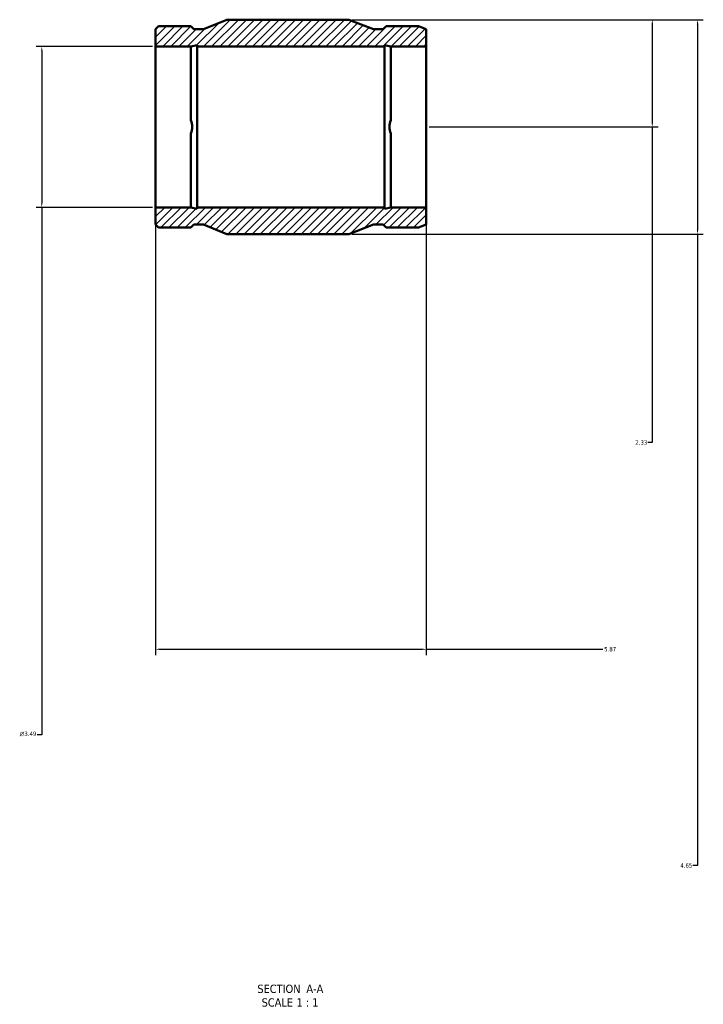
# Model space of a CAD drawing. Header units: inches. Extents: x -27 to 80, y -45 to 84.
# Tile 1 of 6: x 18 to 32, y -45 to -23. Entities that reach past the tile are written whole.
import ezdxf

# ---------------------------------------------------------------- set-up
doc = ezdxf.new("R2010")
doc.units = ezdxf.units.IN
doc.header["$MEASUREMENT"] = 0
for name, color, linetype, lineweight in [('Dimension (ANSI)', 7, 'Continuous', 25), ('Hatch (ANSI)', 7, 'Continuous', 18), ('Symbol (ANSI)', 7, 'Continuous', 25), ('Visible (ANSI)', 7, 'Continuous', 50)]:
    doc.layers.add(name, color=color, linetype=linetype, lineweight=lineweight)
doc.styles.add('Label Text (ANSI)', font='tahoma.ttf')
doc.styles.add('Note Text (ANSI)', font='tahoma.ttf')
doc.dimstyles.new('Default (ANSI)', dxfattribs={"dimtxt": 0.094488, "dimasz": 0.098425, "dimexe": 0.125, "dimexo": 0.0625, "dimgap": 0.031496, "dimtad": 0, "dimtih": 1, "dimtoh": 1, "dimrnd": 1e-08, "dimzin": 4, "dimdsep": 46, "dimtxsty": 'Note Text (ANSI)', "dimcen": 0.09, "dimdle": 0.393701, "dimclrd": 256, "dimclre": 256, "dimclrt": 5, "dimadec": 0, "dimazin": 1, "dimtfac": 1, "dimtofl": 0, "dimtmove": 0, "dimatfit": 3, "dimfxl": 1, "dimtolj": 1, "dimtzin": 4, "dimlwd": -1, "dimlwe": -1, "dimarcsym": 0})

# ---------------------------------------------------------------- blocks, each defined once
blk = doc.blocks.new('*D7')
at = {"layer": 'Defpoints', "color": 0, "transparency": 16777216}
for p in [(24.673, -23.33), (24.673, -27.98), (32.23, -27.98)]:
    blk.add_point(p, dxfattribs=at)
at = {"layer": 'Dimension (ANSI)', "transparency": 16777216}
for p, q in [((24.735, -23.33), (32.355, -23.33)), ((32.23, -23.428), (32.23, -27.881)), ((24.735, -27.98), (32.355, -27.98)), ((32.23, -27.98), (32.23, -41.675)), ((32.23, -41.675), (32.132, -41.675))]:
    blk.add_line(p, q, dxfattribs=at)
for points in [[(32.214, -23.428), (32.247, -23.428), (32.23, -23.33)], [(32.214, -27.881), (32.247, -27.881), (32.23, -27.98)]]:
    blk.add_solid(points, dxfattribs=at)
at = {"layer": 'Dimension (ANSI)', "color": 5, "transparency": 16777216, "insert": (31.857, -41.626), "char_height": 0.0945, "attachment_point": 1, "style": 'Note Text (ANSI)'}
blk.add_mtext('\\A1;4.65', dxfattribs=at)
blk = doc.blocks.new('*D8')
at = {"layer": 'Defpoints', "color": 0, "transparency": 16777216}
for p in [(20.482, -27.401), (26.352, -27.401), (26.352, -36.985)]:
    blk.add_point(p, dxfattribs=at)
at = {"layer": 'Dimension (ANSI)', "transparency": 16777216}
for p, q in [((20.482, -27.463), (20.482, -37.11)), ((26.352, -27.463), (26.352, -37.11)), ((20.58, -36.985), (26.253, -36.985)), ((26.352, -36.985), (30.176, -36.985))]:
    blk.add_line(p, q, dxfattribs=at)
for points in [[(20.58, -36.969), (20.58, -37.001), (20.482, -36.985)], [(26.253, -36.969), (26.253, -37.001), (26.352, -36.985)]]:
    blk.add_solid(points, dxfattribs=at)
at = {"layer": 'Dimension (ANSI)', "color": 5, "transparency": 16777216, "insert": (30.207, -36.936), "char_height": 0.0945, "attachment_point": 1, "style": 'Note Text (ANSI)'}
blk.add_mtext('\\A1;5.87', dxfattribs=at)
blk = doc.blocks.new('*D9')
at = {"layer": 'Defpoints', "color": 0, "transparency": 16777216}
for p in [(20.482, -23.909), (18.019, -27.401), (20.482, -27.401)]:
    blk.add_point(p, dxfattribs=at)
at = {"layer": 'Dimension (ANSI)', "transparency": 16777216}
for p, q in [((20.419, -23.909), (17.894, -23.909)), ((18.019, -24.007), (18.019, -27.302)), ((20.419, -27.401), (17.894, -27.401)), ((18.019, -27.401), (18.019, -38.842)), ((18.019, -38.842), (17.921, -38.842))]:
    blk.add_line(p, q, dxfattribs=at)
for points in [[(18.003, -24.007), (18.035, -24.007), (18.019, -23.909)], [(18.003, -27.302), (18.035, -27.302), (18.019, -27.401)]]:
    blk.add_solid(points, dxfattribs=at)
at = {"layer": 'Dimension (ANSI)', "color": 5, "transparency": 16777216, "insert": (17.54, -38.771), "char_height": 0.09449, "attachment_point": 1, "style": 'Note Text (ANSI)'}
blk.add_mtext('\\A1;{\\fAIGDT|b0|i0;\\H0.0945;\\ln}\\fTahoma|b0|i0;\\H0.0945;3.49', dxfattribs=at)
blk = doc.blocks.new('*D10')
at = {"layer": 'Defpoints', "color": 0, "transparency": 16777216}
for p in [(24.673, -23.33), (26.352, -25.655), (31.25, -25.655)]:
    blk.add_point(p, dxfattribs=at)
at = {"layer": 'Dimension (ANSI)', "transparency": 16777216}
for p, q in [((24.735, -23.33), (31.375, -23.33)), ((31.25, -23.428), (31.25, -25.556)), ((26.414, -25.655), (31.375, -25.655)), ((31.25, -25.655), (31.25, -32.502)), ((31.25, -32.502), (31.151, -32.502))]:
    blk.add_line(p, q, dxfattribs=at)
for points in [[(31.233, -23.428), (31.266, -23.428), (31.25, -23.33)], [(31.233, -25.556), (31.266, -25.556), (31.25, -25.655)]]:
    blk.add_solid(points, dxfattribs=at)
at = {"layer": 'Dimension (ANSI)', "color": 5, "transparency": 16777216, "insert": (30.882, -32.453), "char_height": 0.0945, "attachment_point": 1, "style": 'Note Text (ANSI)'}
blk.add_mtext('\\A1;2.33', dxfattribs=at)

msp = doc.modelspace()

# ---------------------------------------------------------------- hatches: boundary and pattern name
at = {"layer": 'Hatch (ANSI)'}
h = msp.add_hatch(dxfattribs=at)
h.set_pattern_fill('ANSI31', color=256, style=0)
h.paths.add_polyline_path([(20.482, -23.909), (21.249, -23.909), (21.387, -23.879), (21.387, -23.909), (25.446, -23.909), (25.446, -23.879), (25.585, -23.909), (26.352, -23.909), (26.352, -23.535), (26.181, -23.469), (25.48, -23.469), (25.414, -23.535), (25.206, -23.535), (24.673, -23.33), (22.031, -23.33), (21.522, -23.535), (21.314, -23.535), (21.249, -23.469), (20.547, -23.469), (20.482, -23.535)])
h.paths.add_polyline_path([(21.249, -27.401), (20.482, -27.401), (20.482, -27.775), (20.547, -27.84), (21.249, -27.84), (21.314, -27.775), (21.522, -27.775), (22.031, -27.98), (24.673, -27.98), (25.206, -27.775), (25.414, -27.775), (25.48, -27.84), (26.181, -27.84), (26.352, -27.775), (26.352, -27.401), (25.585, -27.401), (25.446, -27.43), (25.446, -27.401), (21.387, -27.401), (21.387, -27.43)])

# ---------------------------------------------------------------- linework, layer by layer
at = {"layer": 'Visible (ANSI)'}
for p, q in [((20.547, -23.469), (20.482, -23.535)), ((21.249, -23.469), (20.547, -23.469)), ((21.314, -23.535), (21.249, -23.469)), ((22.031, -23.33), (21.522, -23.535)), ((24.673, -23.33), (22.031, -23.33)), ((25.206, -23.535), (24.673, -23.33)), ((25.48, -23.469), (25.414, -23.535)), ((26.181, -23.469), (25.48, -23.469)), ((26.352, -23.535), (26.181, -23.469)), ((20.482, -23.535), (20.482, -23.909)), ((21.522, -23.535), (21.314, -23.535)), ((25.414, -23.535), (25.206, -23.535)), ((26.352, -23.909), (26.352, -23.535)), ((20.482, -23.909), (21.249, -23.909)), ((20.482, -27.401), (20.482, -23.909)), ((21.249, -23.909), (21.387, -23.879)), ((21.249, -25.505), (21.249, -23.909)), ((21.387, -23.879), (21.387, -23.909)), ((21.387, -23.909), (25.446, -23.909)), ((21.387, -27.401), (21.387, -23.909)), ((25.446, -23.909), (25.446, -23.879)), ((25.446, -23.879), (25.585, -23.909)), ((25.446, -27.401), (25.446, -23.909)), ((25.585, -23.909), (26.352, -23.909)), ((25.585, -25.505), (25.585, -23.909)), ((26.352, -27.401), (26.352, -23.909)), ((21.249, -27.401), (21.249, -25.804)), ((25.585, -27.401), (25.585, -25.804)), ((21.249, -27.401), (20.482, -27.401)), ((20.482, -27.401), (20.482, -27.775)), ((21.387, -27.43), (21.249, -27.401)), ((25.446, -27.401), (21.387, -27.401)), ((21.387, -27.401), (21.387, -27.43)), ((25.585, -27.401), (25.446, -27.43)), ((25.446, -27.43), (25.446, -27.401)), ((26.352, -27.401), (25.585, -27.401)), ((26.352, -27.775), (26.352, -27.401)), ((20.482, -27.775), (20.547, -27.84)), ((20.547, -27.84), (21.249, -27.84)), ((21.249, -27.84), (21.314, -27.775)), ((21.314, -27.775), (21.522, -27.775)), ((21.522, -27.775), (22.031, -27.98)), ((24.673, -27.98), (25.206, -27.775)), ((25.206, -27.775), (25.414, -27.775)), ((25.414, -27.775), (25.48, -27.84)), ((25.48, -27.84), (26.181, -27.84)), ((26.181, -27.84), (26.352, -27.775)), ((22.031, -27.98), (24.673, -27.98))]:
    msp.add_line(p, q, dxfattribs=at)
for points in [[(21.249, -25.505), (21.249, -25.506), (21.249, -25.507), (21.269, -25.555), (21.278, -25.607), (21.278, -25.703), (21.269, -25.754), (21.249, -25.802), (21.249, -25.803), (21.249, -25.804)], [(25.585, -25.505), (25.585, -25.506), (25.584, -25.507), (25.565, -25.555), (25.555, -25.607), (25.555, -25.703), (25.565, -25.754), (25.584, -25.802), (25.585, -25.803), (25.585, -25.804)]]:
    msp.add_open_spline(points, degree=3, knots=[4.0319058, 4.0319058, 4.0319058, 4.0319058, 4.0389525, 4.0389525, 4.405649, 4.405649, 4.7723454, 4.7723454, 4.7793921, 4.7793921, 4.7793921, 4.7793921], dxfattribs=at)

# ---------------------------------------------------------------- texts
at = {"layer": 'Symbol (ANSI)', "char_height": 0.18, "attachment_point": 7, "style": 'Label Text (ANSI)'}
for s, insert in [('SECTION', (22.691, -44.443)), (' A-A', (23.685, -44.439)), ('SCALE', (22.783, -44.739)), (' 1 : 1', (23.471, -44.736))]:
    msp.add_mtext(s, dxfattribs=dict(at, insert=insert))

# ---------------------------------------------------------------- dimensions: what is measured, and where the dimension line sits
at = {"layer": 'Dimension (ANSI)'}
for base, p1, p2, angle, override, picture, middle in [((32.23, -27.98), (24.673, -23.33), (24.673, -27.98), 90, {"dimgap": 0.031496, "dimdec": 2, "dimtol": 0, "dimlim": 0, "dimtp": 0, "dimtm": 0, "dimtdec": 2, "dimatfit": 2}, '*D7', (31.979, -41.675)), ((31.249856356, -25.654634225), (24.672601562, -23.329634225), (26.351851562, -25.654634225), 90, {"dimgap": 0.031496, "dimdec": 2, "dimtol": 0, "dimlim": 0, "dimtp": 0, "dimtm": 0, "dimtdec": 2, "dimatfit": 2}, '*D10', (31.000984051, -32.502134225)), ((26.352, -36.985), (20.482, -27.401), (26.352, -27.401), 180, {"dimgap": 0.031496, "dimtih": 0, "dimtoh": 0, "dimdec": 2, "dimtol": 0, "dimlim": 0, "dimtp": 0, "dimtm": 0, "dimtdec": 2, "dimatfit": 2}, '*D8', (30.327, -36.985))]:
    dim = msp.add_linear_dim(base=base, p1=p1, p2=p2, angle=angle, dimstyle='Default (ANSI)', override=override, dxfattribs=at)
    dim.commit()
    dim.dimension.update_dxf_attribs({"geometry": picture, "text_midpoint": middle, "dimtype": 160})
dim = msp.add_linear_dim(base=(18.019, -27.401), p1=(20.482, -23.909), p2=(20.482, -27.401), angle=90, text='{\\fAIGDT|b0|i0;\\H0.0945;\\ln}\\fTahoma|b0|i0;\\H0.0945;<>', dimstyle='Default (ANSI)', override={"dimgap": 0.031496, "dimdec": 2, "dimtol": 0, "dimlim": 0, "dimtp": 0, "dimtm": 0, "dimtdec": 2, "dimatfit": 2}, dxfattribs=at)
dim.commit()
dim.dimension.update_dxf_attribs({"geometry": '*D9', "text_midpoint": (17.715, -38.842), "dimtype": 160})

doc.saveas('drawing.dxf')
